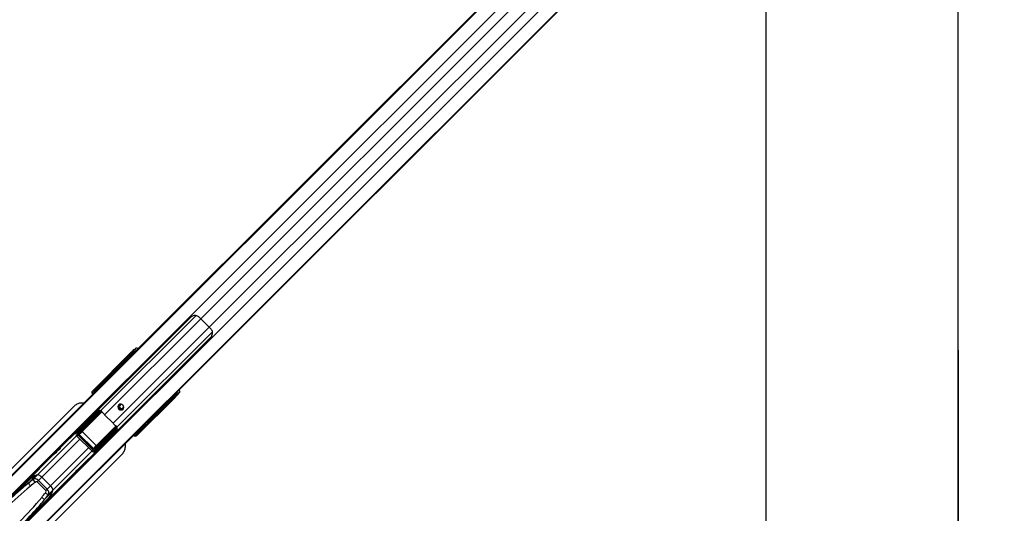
# Model space of a CAD drawing. Header units: millimetres. Extents: x 20 to 22981, y 40 to 19992.
# Tile 57 of 120: x 5385 to 7015, y 13293 to 14111. Entities that reach past the tile are written whole.
import ezdxf

# ---------------------------------------------------------------- set-up
doc = ezdxf.new("R2010")
doc.units = ezdxf.units.MM
doc.header["$LTSCALE"] = 2
doc.layers.add('COMPONENT_GEOMETRY', color=7, linetype='Continuous')
doc.styles.add('SLDTEXTSTYLE0', font='TXT', dxfattribs={"width": 0.75})
doc.dimstyles.new('SLDDIMSTYLE0', dxfattribs={"dimtxt": 100, "dimasz": 6.604, "dimexe": 0, "dimexo": 0.0625, "dimgap": 25, "dimtad": 0, "dimtih": 1, "dimtoh": 1, "dimdec": 0, "dimrnd": 1e-09, "dimzin": 12, "dimdsep": 46, "dimtxsty": 'SLDTEXTSTYLE0', "dimsah": 1, "dimcen": 0.09, "dimadec": 0, "dimazin": 3, "dimtfac": 1, "dimtdec": 0, "dimtofl": 0, "dimtmove": 0, "dimatfit": 3, "dimfxl": 1, "dimfrac": 2, "dimtolj": 1, "dimtzin": 12, "dimarcsym": 0})

# ---------------------------------------------------------------- blocks, each defined once
blk = doc.blocks.new('_D_3')
at = {"layer": 'COMPONENT_GEOMETRY', "color": 7}
for p, q in [((7626.6, 16890), (7596.1, 16890)), ((7596.1, 16890), (7596.1, 16731.2)), ((7993.1, 16890), (8023.6, 16890)), ((8023.6, 16890), (8023.6, 16731.2)), ((6620.5, 11970.8), (6620.5, 16752.3)), ((6938.1, 11970.8), (6938.1, 16752.3)), ((6620.5, 16745.9), (6938.1, 16745.9)), ((6938.1, 16745.9), (7543.6, 16745.9)), ((7596.1, 16731.2), (7626.6, 16731.2)), ((8023.6, 16731.2), (7993.1, 16731.2))]:
    blk.add_line(p, q, dxfattribs=at)
for points in [[(6620.5, 16745.9), (6627.1, 16744.9), (6627.1, 16746.9)], [(6938.1, 16745.9), (6931.5, 16746.9), (6931.5, 16744.9)]]:
    blk.add_solid(points, dxfattribs=at)
at = {"layer": 'COMPONENT_GEOMETRY', "color": 7, "char_height": 100, "attachment_point": 1, "style": 'SLDTEXTSTYLE0'}
for s, insert in [('6.25in', (7626.6, 16860.1)), ('159mm', (7574, 16710.5))]:
    blk.add_mtext(s, dxfattribs=dict(at, insert=insert))

msp = doc.modelspace()

# ---------------------------------------------------------------- linework, layer by layer
at = {"color": 8, "linetype": 'Continuous', "lineweight": 25}
for p, q in [((6603, 14585.67), (5341.11, 13323.78)), ((6617.76, 14569.9), (5353.93, 13306.06)), ((6653.54, 14534.12), (5389.71, 13270.28)), ((6669.32, 14519.35), (5407.16, 13257.19)), ((6577.28, 14507.56), (5685.18, 13615.46)), ((6591.21, 14493.63), (5699.11, 13601.53)), ((5677.2, 13620.64), (5519.32, 13462.76)), ((5685.18, 13615.46), (5525.96, 13456.24)), ((5699.11, 13601.53), (5539.88, 13442.31)), ((5704.29, 13593.55), (5546.41, 13435.67)), ((5573.07, 13557.3), (5571.54, 13558.67)), ((5573.78, 13560.15), (5574.91, 13559.14)), ((5554.18, 13537.86), (5340.93, 13324.61)), ((5527.21, 13511.44), (5525.84, 13513.09)), ((5526.1, 13513.23), (5527.42, 13511.65)), ((5508.66, 13495.94), (5508.74, 13496.02)), ((5508.99, 13494.16), (5509.46, 13494.62)), ((5509.27, 13493.88), (5509.74, 13494.34)), ((5509.36, 13493.63), (5509.37, 13493.61)), ((5516.98, 13501.21), (5515.79, 13502.63)), ((5516.38, 13503.5), (5515.85, 13502.97)), ((5516.06, 13502.78), (5517.19, 13501.42)), ((5516.57, 13503.94), (5516.64, 13504.02)), ((5516.9, 13502.15), (5517.36, 13502.62)), ((5517.36, 13502.62), (5517.87, 13502.11)), ((5518.93, 13503.16), (5518.42, 13503.67)), ((5519.31, 13504.57), (5519.82, 13504.06)), ((5642.79, 13491.26), (5643.79, 13490.14)), ((5642.31, 13487.89), (5640.95, 13489.42)), ((5620.31, 13469.34), (5407.96, 13256.98)), ((5489.15, 13429.57), (5521.03, 13461.45)), ((5521.4, 13461.12), (5489.39, 13429.11)), ((5515.76, 13463.07), (5514.76, 13461.76)), ((5596.73, 13442.19), (5595.09, 13443.56)), ((5595.3, 13443.77), (5596.88, 13442.45)), ((5512.76, 13405.74), (5544.82, 13437.81)), ((5545.13, 13437.41), (5513.22, 13405.5)), ((5546.16, 13435.78), (5545.3, 13434.72)), ((5577.26, 13425.73), (5577.27, 13425.71)), ((5577.99, 13426.09), (5577.53, 13425.62)), ((5578.27, 13425.81), (5577.81, 13425.34)), ((5586.28, 13432.14), (5584.86, 13433.33)), ((5585.07, 13433.54), (5586.42, 13432.41)), ((5585.76, 13434.22), (5586.27, 13433.71)), ((5585.8, 13433.25), (5586.27, 13433.71)), ((5586.62, 13432.2), (5587.15, 13432.73)), ((5587.32, 13434.77), (5586.81, 13435.28)), ((5587.71, 13436.18), (5588.22, 13435.67)), ((5479.59, 13421.39), (5414.91, 13356.72)), ((5485.12, 13415.86), (5422.11, 13352.85)), ((5479.52, 13421.46), (5481.4, 13423.34)), ((5499.51, 13401.47), (5436.5, 13338.46)), ((5505.04, 13395.94), (5440.37, 13331.27)), ((5505.11, 13395.87), (5506.99, 13397.75))]:
    msp.add_line(p, q, dxfattribs=at)
at = {"color": 7, "linetype": 'Continuous', "lineweight": 25}
for p, q in [((6604.95, 14588.64), (5560.48, 13544.16)), ((6672.28, 14521.31), (5632.67, 13481.69)), ((6675.26, 14523.73), (5648.46, 13496.93)), ((6307.05, 14291.29), (5575.65, 13559.89)), ((5668.36, 13617.95), (5355.2, 13304.79)), ((5699.11, 13601.53), (5685.18, 13615.46)), ((5388.44, 13271.56), (5701.59, 13584.71)), ((5569.44, 13559.33), (5505.78, 13495.67)), ((5507.53, 13496.99), (5569.9, 13559.36)), ((5571.54, 13558.67), (5526.1, 13513.23)), ((5571.36, 13555.6), (5558.75, 13542.99)), ((5575.65, 13559.89), (5571.36, 13555.6)), ((5573.73, 13562.92), (5574.97, 13563.86)), ((5575.03, 13561.09), (5573.78, 13560.15)), ((5574.97, 13563.86), (5577.64, 13566.52)), ((5575.18, 13564.66), (5577.64, 13566.52)), ((5556.59, 13540.83), (5340.83, 13325.07)), ((5560.48, 13544.16), (5554.18, 13537.86)), ((5555.96, 13539.3), (5560.48, 13544.16)), ((5558.75, 13542.99), (5556.59, 13540.83)), ((5554.18, 13537.86), (5553.93, 13537.49)), ((5521.33, 13509.91), (5516.57, 13503.94)), ((5521.43, 13510.03), (5516.64, 13504.02)), ((5517.72, 13505.09), (5524.41, 13513.17)), ((5525.79, 13513.14), (5519.09, 13505.05)), ((5521.43, 13510.03), (5521.34, 13509.9)), ((5505.78, 13495.67), (5507.53, 13496.99)), ((5511.88, 13499.98), (5508.67, 13495.95)), ((5511.95, 13500.06), (5508.74, 13496.02)), ((5508.74, 13496.02), (5509.73, 13497.02)), ((5508.99, 13494.16), (5509.27, 13493.88)), ((5509.27, 13493.88), (5509.47, 13493.7)), ((5510.43, 13495.6), (5509.46, 13494.62)), ((5509.46, 13494.62), (5509.74, 13494.34)), ((5509.73, 13497.02), (5514.3, 13502.53)), ((5509.74, 13494.34), (5510.71, 13495.32)), ((5510.43, 13495.6), (5511.33, 13496.49)), ((5510.71, 13495.32), (5510.43, 13495.6)), ((5510.71, 13495.32), (5511.61, 13496.21)), ((5515.79, 13502.63), (5511.1, 13496.97)), ((5511.33, 13496.49), (5511.61, 13496.21)), ((5516.64, 13504.02), (5517.72, 13505.09)), ((5516.9, 13502.15), (5517.41, 13501.64)), ((5518.42, 13503.67), (5517.36, 13502.62)), ((5519.31, 13504.57), (5518.42, 13503.67)), ((5644.15, 13492.62), (5636.64, 13485.11)), ((5643.79, 13490.14), (5644.73, 13491.38)), ((5648.46, 13496.93), (5644.15, 13492.62)), ((5647.5, 13491.32), (5646.57, 13490.08)), ((5650.17, 13494), (5647.5, 13491.32)), ((5648.31, 13491.53), (5650.17, 13494)), ((5642.98, 13485.79), (5579.32, 13422.13)), ((5643.01, 13486.25), (5580.64, 13423.88)), ((5596.88, 13442.45), (5642.31, 13487.89)), ((5632.67, 13481.69), (5620.23, 13470.1)), ((5628.36, 13477.38), (5620.98, 13470.51)), ((5628.36, 13477.38), (5622.47, 13471.49)), ((5631.47, 13479.94), (5625.44, 13473.91)), ((5632.67, 13481.69), (5628.36, 13477.38)), ((5636.64, 13485.11), (5631.47, 13479.94)), ((5474.74, 13470.02), (5346.5, 13341.78)), ((5623.29, 13471.76), (5408.4, 13256.86)), ((5479.79, 13427.46), (5513.76, 13461.35)), ((5516.35, 13461.11), (5481.65, 13426.49)), ((5483.84, 13426.48), (5518.33, 13460.97)), ((5518.82, 13460.04), (5484.33, 13425.55)), ((5512.07, 13460.97), (5511.8, 13461.24)), ((5516.12, 13461.84), (5518.37, 13461.65)), ((5618.41, 13468.08), (5620.31, 13469.34)), ((5622.47, 13471.49), (5620.31, 13469.34)), ((5620.98, 13470.51), (5622.47, 13471.49)), ((5625.44, 13473.91), (5623.29, 13471.76)), ((5498.39, 13447.31), (5484.29, 13433.25)), ((5539.88, 13442.31), (5525.96, 13456.24)), ((5588.7, 13435.44), (5596.78, 13442.15)), ((5483.78, 13432.66), (5452.07, 13400.95)), ((5483.84, 13432.73), (5479.38, 13427)), ((5484.29, 13433.25), (5479.79, 13427.46)), ((5489.09, 13428.12), (5483.92, 13423.81)), ((5484.33, 13425.55), (5489.15, 13429.57)), ((5489.3, 13428.33), (5489.09, 13428.12)), ((5511.77, 13405.44), (5489.09, 13428.12)), ((5489.3, 13428.33), (5511.98, 13405.65)), ((5509.2, 13400.68), (5543.69, 13435.17)), ((5544.62, 13434.69), (5510.13, 13400.2)), ((5510.14, 13398), (5544.76, 13432.7)), ((5545, 13430.11), (5511.11, 13396.15)), ((5544.89, 13428.15), (5544.62, 13428.42)), ((5577.53, 13425.62), (5577.81, 13425.34)), ((5578.96, 13427.06), (5577.99, 13426.09)), ((5577.99, 13426.09), (5578.27, 13425.81)), ((5578.27, 13425.81), (5579.24, 13426.78)), ((5579.86, 13427.96), (5578.96, 13427.06)), ((5579.24, 13426.78), (5578.96, 13427.06)), ((5580.14, 13427.68), (5579.24, 13426.78)), ((5579.6, 13425.02), (5583.62, 13428.23)), ((5579.67, 13425.09), (5583.71, 13428.3)), ((5580.66, 13426.08), (5579.67, 13425.09)), ((5579.86, 13427.96), (5580.14, 13427.68)), ((5580.62, 13427.45), (5586.28, 13432.14)), ((5586.18, 13430.66), (5580.66, 13426.08)), ((5585.29, 13433.76), (5585.8, 13433.25)), ((5586.27, 13433.71), (5587.32, 13434.77)), ((5587.32, 13434.77), (5588.22, 13435.67)), ((5587.59, 13432.93), (5593.57, 13437.69)), ((5587.59, 13432.93), (5587.66, 13432.99)), ((5587.66, 13432.99), (5593.68, 13437.78)), ((5588.74, 13434.07), (5587.66, 13432.99)), ((5596.81, 13440.77), (5588.74, 13434.07)), ((5593.57, 13437.69), (5593.68, 13437.78)), ((5479.52, 13421.46), (5505.11, 13395.87)), ((5481.4, 13423.34), (5506.99, 13397.75)), ((5483.92, 13423.81), (5483.49, 13423.39)), ((5507.03, 13399.85), (5483.49, 13423.39)), ((5483.92, 13423.81), (5507.46, 13400.27)), ((5530.96, 13414.74), (5516.89, 13400.64)), ((5580.64, 13423.88), (5579.32, 13422.13)), ((5579.67, 13425.09), (5579.6, 13425.02)), ((5484.6, 13368.43), (5516.31, 13400.13)), ((5507.46, 13400.27), (5507.03, 13399.85)), ((5507.46, 13400.27), (5511.77, 13405.44)), ((5513.22, 13405.5), (5509.2, 13400.68)), ((5510.65, 13395.73), (5516.38, 13400.19)), ((5511.11, 13396.15), (5516.89, 13400.64)), ((5511.98, 13405.65), (5511.77, 13405.44)), ((5437.62, 13386.5), (5398.88, 13347.76)), ((5426.13, 13262.15), (5554.37, 13390.39)), ((5359.18, 13306.37), (5403.1, 13350.29)), ((5412.81, 13356.09), (5400.04, 13343.32)), ((5407.7, 13349.51), (5414.91, 13356.72)), ((5416.63, 13347.38), (5414.38, 13345.12)), ((5428.77, 13330.74), (5414.38, 13345.12)), ((5416.63, 13347.38), (5422.11, 13352.85)), ((5416.63, 13347.38), (5431.02, 13332.99)), ((5422.11, 13352.85), (5436.5, 13338.46)), ((5431.41, 13315.23), (5470.15, 13353.98)), ((5439.74, 13329.16), (5426.97, 13316.39)), ((5431.02, 13332.99), (5428.77, 13330.74)), ((5431.02, 13332.99), (5436.5, 13338.46)), ((5433.16, 13324.06), (5440.37, 13331.27)), ((5390.01, 13275.54), (5433.93, 13319.46))]:
    msp.add_line(p, q, dxfattribs=at)
at = {"color": 7, "linetype": 'Continuous', "lineweight": 25, "flags": 128}
for points in [[(6620.49, 11968.27), (6620.49, 12608.87), (6620.51, 13249.46), (6620.54, 13878.83), (6620.57, 14452.18)], [(6938.01, 14452.18), (6938.04, 13878.83), (6938.07, 13249.46), (6938.09, 12608.87), (6938.09, 11968.27)], [(5556.39, 13465.68), (5557.4, 13467.22), (5557.71, 13469.06), (5557.28, 13470.93), (5556.18, 13472.53), (5554.58, 13473.63), (5552.71, 13474.06), (5550.86, 13473.75), (5549.32, 13472.75), (5548.32, 13471.21), (5548.01, 13469.36), (5548.44, 13467.49), (5549.54, 13465.89), (5551.14, 13464.79), (5553.01, 13464.36), (5554.85, 13464.67), (5556.39, 13465.68)], [(5445.02, 13393.56), (5445.05, 13393.59), (5447.96, 13396.64), (5450.42, 13399.24), (5452.08, 13400.96), (5452.69, 13401.51), (5452.15, 13400.83), (5450.51, 13399.06), (5449.35, 13397.85), (5448, 13396.49), (5446.53, 13395.03), (5444.98, 13393.52), (5441.93, 13390.61), (5439.33, 13388.15), (5437.62, 13386.5), (5437.62, 13386.5)], [(5470.15, 13353.98), (5470.15, 13353.98), (5471.81, 13355.69), (5474.26, 13358.29), (5477.18, 13361.34), (5478.69, 13362.89), (5480.14, 13364.36), (5481.5, 13365.7), (5482.71, 13366.87), (5484.48, 13368.5), (5485.15, 13369.04), (5484.6, 13368.43), (5484.6, 13368.43)]]:
    msp.add_lwpolyline(points, dxfattribs=at)
at = {"color": 7, "linetype": 'Continuous', "lineweight": 25}
for centre, radius, start, end in [((5653.68, 13584.05), 44.48, 44.91701, 52.2174), ((5667.7, 13570.04), 44.48, 37.7826, 45.08299), ((5570.11, 13557.59), 1.79, 37.06255, 96.71611), ((5575.17, 13561.56), 1.98, 136.71804, 225.53722), ((5576.41, 13562.5), 1.98, 136.71804, 225.53722), ((5570.02, 13527.42), 18.97, 135.04205, 146.63391), ((5572.17, 13529.59), 18.96, 135.04062, 146.5012), ((5521.35, 13510.18), 0.178, 240.82905, 298.86446), ((5524.33, 13513.3), 0.161, 245.16082, 301.16039), ((5525.59, 13513.9), 0.796, 284.95016, 307.21236), ((5525.56, 13513.92), 0.878, 288.39776, 308.24261), ((5510.39, 13496.29), 0.98, 43.84159, 132.60746), ((5511.86, 13500.28), 0.237, 231.60559, 292.6194), ((5514.21, 13502.73), 0.222, 233.45025, 294.03615), ((5514.77, 13503.78), 1.34, 310.97094, 322.92229), ((5515.52, 13503.46), 0.878, 288.39776, 308.24261), ((5518.38, 13504.37), 0.98, 43.84159, 132.60746), ((5646.15, 13492.77), 1.98, 224.46278, 313.28196), ((5641.24, 13486.46), 1.79, 353.28389, 52.93745), ((5645.21, 13491.52), 1.98, 224.46278, 313.28196), ((5515.07, 13461.23), 0.618, 119.68669, 153.40952), ((5514.87, 13461.05), 1.48, 2.45616, 32.46435), ((5516.42, 13461.4), 1.96, 347.3695, 7.26925), ((5517.72, 13460.06), 1.1, 359.03324, 55.99224), ((5518.04, 13460.69), 1.01, 320.15341, 71.30529), ((5567.72, 13498.05), 59.1, 219.54783, 225.03629), ((5554.23, 13470.59), 5.05, 147.85467, 302.14533), ((5553.85, 13470.5), 3.27, 80.87202, 228.67567), ((5554.13, 13470.23), 3.27, 221.86542, 8.5869), ((5609.88, 13485.18), 18.97, 303.36609, 314.95795), ((5612.04, 13487.34), 18.97, 303.36609, 314.95795), ((5581.7, 13484.07), 59.1, 224.96371, 230.45217), ((5597.57, 13441.91), 0.878, 141.75739, 161.60224), ((5597.55, 13441.94), 0.796, 142.78764, 165.04984), ((5479.83, 13425.27), 2.2, 33.96086, 90.86869), ((5483.23, 13425.57), 1.1, 359.03324, 55.99224), ((5489.7, 13429.56), 0.549, 179.03324, 235.99224), ((5544.34, 13434.39), 1.01, 18.69471, 129.84659), ((5543.71, 13434.07), 1.1, 34.00776, 90.96676), ((5545.05, 13432.77), 1.96, 82.73075, 102.6305), ((5544.7, 13431.23), 1.48, 57.53565, 87.54384), ((5544.88, 13431.42), 0.618, 296.59048, 330.31331), ((5579.94, 13426.75), 0.98, 317.39254, 46.15841), ((5583.93, 13428.21), 0.237, 157.3806, 218.39441), ((5586.38, 13430.57), 0.222, 155.96385, 216.54975), ((5587.11, 13431.87), 0.878, 141.75739, 161.60224), ((5587.43, 13431.13), 1.34, 127.07771, 139.02906), ((5588.02, 13434.73), 0.98, 317.39254, 46.15841), ((5593.83, 13437.7), 0.178, 151.13554, 209.17095), ((5596.95, 13440.68), 0.161, 148.83961, 204.83918), ((5509.22, 13399.58), 1.1, 34.00776, 90.96676), ((5508.91, 13396.18), 2.2, 359.13131, 56.03914), ((5513.21, 13406.05), 0.549, 214.00776, 270.96676), ((5422.93, 13323.77), 33.92, 103.67343, 149.92676), ((5420, 13333.06), 24.13, 107.34007, 134.44159), ((5421.75, 13354.55), 14.92, 199.71769, 223.07071), ((5426.38, 13314.56), 43.69, 105.21172, 108.09368), ((5414.13, 13346.65), 10.1, 37.87112, 85.57307), ((5413.56, 13348.18), 14.36, 199.75416, 224.08523), ((5407.41, 13339.28), 33.92, 300.07324, 346.32657), ((5416.71, 13336.35), 24.13, 315.55841, 342.65993), ((5430.3, 13330.49), 10.1, 4.42693, 52.12888), ((5398.21, 13342.73), 43.69, 341.90632, 344.78828), ((5431.83, 13329.91), 14.36, 225.91477, 250.24584), ((5438.19, 13338.1), 14.92, 226.92929, 250.28231)]:
    msp.add_arc(centre, radius, start, end, dxfattribs=at)
at = {"color": 8, "linetype": 'Continuous', "lineweight": 25}
for centre, radius, start, end in [((5507.75, 13495.32), 1.68, 40.11369, 97.3551), ((5517.63, 13485.3), 11.74, 134.84469, 138.74924), ((5568.95, 13433.99), 11.74, 311.25076, 315.15531), ((5578.97, 13424.1), 1.68, 352.6449, 49.88631)]:
    msp.add_arc(centre, radius, start, end, dxfattribs=at)
at = {"color": 7, "linetype": 'Continuous', "lineweight": 25}
for centre, major_axis, ratio, start_param, end_param in [((5684.5, 13442.46), (221.5, 221.5), 0.5107684, 1.5707963, 1.6398026), ((5688.79, 13446.75), (221.5, 221.5), 0.5107684, 1.5707963, 1.6406095), ((5571.17, 13560.66), (4.33, 4.18), 0.0438581, 0.3439498, 1.939496), ((5571.05, 13560.25), (2.88, 2.79), 0.0438581, 0.3439498, 1.939496), ((5572.44, 13558.81), (1.57, 1.28), 0.2462972, 0.3800283, 1.9755744), ((5581.82, 13562.22), (4.24, -4.24), 0.3295798, 2.0395283, 3.0955894), ((5555.55, 13539.1), (1.68, 1.76), 0.0656844, 2.7914656, 4.8889634), ((5465.9, 13452.54), (71.32, 74.15), 0.0006481, 5.6002556, 5.6700895), ((5466.26, 13452.19), (70.97, 74.51), 0.0008516, 5.6019633, 5.6717972), ((5527.03, 13513.66), (1.77, -1.77), 0.5087004, 4.5118264, 4.5378561), ((5527.36, 13513.99), (1.41, -1.41), 0.7241758, 4.5118264, 4.5378561), ((5508.8, 13492.98), (3.69, -1.73), 0.9084912, 2.8237982, 4.3957505), ((5510.43, 13494.21), (3.27, -2.34), 0.932843, 2.9867722, 4.5587245), ((5509.81, 13494.97), (1.06, -1.06), 0.3305965, 3.1764992, 4.712389), ((5510.8, 13495.97), (1.06, -1.06), 0.3524771, 3.1764992, 4.712389), ((5511.46, 13496.63), (0.354, -0.354), 0.3743577, 3.1764992, 4.712389), ((5465.9, 13452.54), (71.32, 74.15), 0.0006481, 5.4092127, 5.4533618), ((5466.26, 13452.19), (70.97, 74.51), 0.0008516, 5.4109204, 5.4550695), ((5514.8, 13501.57), (0.83, 1.22), 0.6768411, 6.0573316, 6.2513323), ((5514.74, 13501.39), (1.06, 1.62), 0.7727027, 6.0539511, 6.2479518), ((5517.71, 13502.97), (1.06, -1.06), 0.3305965, 3.1764992, 4.712389), ((5518.79, 13504.05), (1.06, -1.06), 0.3524771, 3.1764992, 4.712389), ((5519.45, 13504.7), (0.354, -0.354), 0.3743577, 3.1764992, 4.712389), ((5531.01, 13605.76), (222.39, 222.39), 0.5087356, 4.6425758, 4.712389), ((5535.32, 13610.06), (222.39, 222.39), 0.5087356, 4.6425758, 4.712389), ((5644.31, 13487.52), (4.18, 4.33), 0.0438581, 4.3436893, 5.9392355), ((5645.87, 13498.17), (-4.24, 4.24), 0.3295798, 3.1875959, 4.243657), ((5642.46, 13488.8), (1.28, 1.57), 0.2462972, 4.3076109, 5.903157), ((5643.9, 13487.41), (2.79, 2.88), 0.0438581, 4.3436893, 5.9392355), ((5479.06, 13430.6), (192.03, 191.31), 0.0067039, 4.8065492, 4.8845862), ((5515.41, 13453.68), (5.76, 5.76), 0.8205601, 0.4800861, 0.7564561), ((5579.04, 13508.15), (84.02, 68.6), 0.0107882, 2.3218814, 2.3610846), ((5620.03, 13469.7), (1.76, 1.68), 0.0656844, 1.3963176, 3.4917197), ((5597.31, 13443.38), (1.77, -1.77), 0.5087004, 4.8869219, 4.9129515), ((5597.64, 13443.71), (1.41, -1.41), 0.7241758, 4.8869219, 4.9129515), ((5482.55, 13424.57), (2.8, 3.2), 0.9399897, 1.4841326, 3.0830343), ((5483.02, 13425.03), (1.51, 1.79), 0.8534878, 1.4707385, 3.0696403), ((5485.31, 13425.12), (1.89, 1.66), 0.7960113, 1.6519995, 3.1931135), ((5485.08, 13424.89), (1.2, 1.04), 0.6306565, 1.6531679, 3.1942819), ((5487.03, 13430.32), (3.02, 3.58), 0.8534878, 1.4707385, 1.617673), ((5489.87, 13428.88), (0.811, 0.731), 0.9160627, 1.6419372, 3.1830512), ((5489.76, 13428.77), (0.472, 0.414), 0.7960113, 1.6519995, 3.1931135), ((5514.25, 13395.41), (191.31, 192.03), 0.0067039, 1.3986212, 1.4766361), ((5591.8, 13495.39), (68.6, 84.02), 0.0107882, 3.9221007, 3.9613039), ((5537.33, 13431.76), (5.76, 5.76), 0.8205601, 5.5267292, 5.8030992), ((5578.62, 13426.16), (1.06, -1.06), 0.3305965, 4.712389, 6.2482787), ((5579.62, 13427.15), (1.06, -1.06), 0.3524771, 4.712389, 6.2482787), ((5580.27, 13427.81), (0.354, -0.354), 0.3743577, 4.712389, 6.2482787), ((5535.84, 13382.61), (74.51, 70.97), 0.0008516, 0.8281158, 0.8722649), ((5536.19, 13382.26), (74.15, 71.32), 0.0006481, 0.8298235, 0.8739726), ((5586.62, 13434.07), (1.06, -1.06), 0.3305965, 4.712389, 6.2482787), ((5585.22, 13431.15), (1.22, 0.83), 0.6768411, 0.031853, 0.2258537), ((5585.04, 13431.09), (1.62, 1.06), 0.7727027, 0.0352335, 0.2292342), ((5587.69, 13435.14), (1.06, -1.06), 0.3524771, 4.712389, 6.2482787), ((5588.35, 13435.8), (0.354, -0.354), 0.3743577, 4.712389, 6.2482787), ((5535.84, 13382.61), (74.51, 70.97), 0.0008516, 0.6113881, 0.681222), ((5536.19, 13382.26), (74.15, 71.32), 0.0006481, 0.6130958, 0.6829297), ((5576.63, 13425.15), (-1.73, 3.69), 0.9084912, 1.8874348, 3.4593871), ((5577.86, 13426.78), (-2.34, 3.27), 0.932843, 1.7244608, 3.2964131), ((5508.21, 13398.9), (3.2, 2.8), 0.9399897, 3.200151, 4.7990528), ((5508.68, 13399.37), (1.79, 1.51), 0.8534878, 3.213545, 4.8124468), ((5508.77, 13401.66), (1.66, 1.89), 0.7960113, 3.0900718, 4.6311858), ((5508.53, 13401.43), (1.04, 1.2), 0.6306565, 3.0889034, 4.6300174), ((5512.53, 13406.23), (0.731, 0.811), 0.9160627, 3.1001341, 4.6412481), ((5512.41, 13406.11), (0.414, 0.472), 0.7960113, 3.0900718, 4.6311858), ((5513.97, 13403.38), (3.58, 3.02), 0.8534878, 4.6655123, 4.8124468), ((5503.26, 13127.36), (305, 305), 0.5324147, 1.3617427, 1.3849003), ((5502.58, 13126.68), (303.43, 303.43), 0.5211931, 1.3617427, 1.3849003), ((5412.35, 13343.09), (-5.66, 5.66), 0.7578134, 4.712389, 6.0741317), ((5411.67, 13342.41), (2.71, 2.71), 0.5211931, 0, 1.3617427), ((5472.32, 13193.23), (210.51, 210.51), 0.5374519, 1.4475158, 1.5707963), ((5471.64, 13192.55), (208.93, 208.93), 0.5211931, 1.3849003, 1.5707963), ((5426.06, 13328.02), (2.71, 2.71), 0.5211931, 4.9214426, 6.2831853), ((5426.74, 13328.7), (-5.66, 5.66), 0.7578134, 3.3506463, 4.712389), ((5276.2, 13388), (208.93, 208.93), 0.5211931, 4.712389, 4.898285), ((5210.33, 13418.93), (303.43, 303.43), 0.5211931, 4.898285, 4.9214426), ((5211.01, 13419.61), (305, 305), 0.5324147, 4.898285, 4.9214426), ((5276.88, 13388.67), (210.51, 210.51), 0.5374519, 4.712389, 4.8356359)]:
    msp.add_ellipse(centre, major_axis=major_axis, ratio=ratio, start_param=start_param, end_param=end_param, dxfattribs=at)
at = {"color": 8, "linetype": 'Continuous', "lineweight": 25}
for centre, major_axis, ratio, start_param, end_param in [((5579.14, 13559.55), (-4.24, 4.24), 0.3295099, 5.1803848, 6.237318), ((5577.81, 13558.22), (2.83, -2.83), 0.3295798, 2.3137493, 3.0955894), ((5510.68, 13494.95), (1.85, -0.86), 0.9084912, 4.074793, 4.3957505), ((5511.74, 13496.34), (0.354, -0.354), 0.3743577, 4.712389, 5.266749), ((5641.86, 13494.16), (-2.83, 2.83), 0.3295798, 3.1875959, 3.969436), ((5643.2, 13495.5), (4.24, -4.24), 0.3295099, 0.0458673, 1.1028005), ((5496.41, 13440.72), (28.45, 34.84), 0.0109144, 5.3549514, 5.4147331), ((5524.37, 13412.76), (34.84, 28.45), 0.0109144, 0.8684522, 0.9282339), ((5578.6, 13427.03), (-0.86, 1.85), 0.9084912, 1.8874348, 2.2076697), ((5579.99, 13428.09), (0.354, -0.354), 0.3743577, 4.158029, 4.712389), ((5472.32, 13193.23), (210.51, 210.51), 0.5374519, 1.3849003, 1.4475158), ((5276.88, 13388.67), (210.51, 210.51), 0.5374519, 4.8356359, 4.898285)]:
    msp.add_ellipse(centre, major_axis=major_axis, ratio=ratio, start_param=start_param, end_param=end_param, dxfattribs=at)
at = {"color": 7, "linetype": 'Continuous', "lineweight": 25}
for points, knots in [([(5680.93, 13619.21), (5680.11, 13619.7), (5678.46, 13620.68), (5675.42, 13620.98), (5672.67, 13620.51), (5670.43, 13619.52), (5669.11, 13618.65), (5668.55, 13618.12), (5668.36, 13617.95)], [0, 0, 0, 0, 0.2129283, 0.4246049, 0.6767712, 0.8300264, 0.9444848, 1, 1, 1, 1]), ([(5701.59, 13584.71), (5701.93, 13585.1), (5702.73, 13585.99), (5703.85, 13588.15), (5704.59, 13590.98), (5704.53, 13594.37), (5703.4, 13596.33), (5702.85, 13597.29)], [0, 0, 0, 0, 0.1096269, 0.2567278, 0.4997884, 0.7551779, 1, 1, 1, 1]), ([(5524.26, 13513.16), (5524.35, 13513.24), (5524.5, 13513.39), (5524.77, 13513.57), (5525.06, 13513.68), (5525.39, 13513.7), (5525.62, 13513.63), (5525.87, 13513.5), (5525.98, 13513.37), (5526.07, 13513.27)], [0, 0, 0, 0, 0.1677551, 0.3094261, 0.4421052, 0.5973632, 0.7692312, 0.8002226, 1, 1, 1, 1]), ([(5525.79, 13513.14), (5525.72, 13513.22), (5525.56, 13513.4), (5525.28, 13513.53), (5525.03, 13513.54), (5524.87, 13513.5), (5524.75, 13513.44), (5524.67, 13513.39), (5524.54, 13513.29), (5524.47, 13513.23), (5524.41, 13513.17)], [0, 0, 0, 0, 0.2158633, 0.4289558, 0.5802581, 0.6862162, 0.7010964, 0.8134316, 0.8319841, 1, 1, 1, 1]), ([(5508.67, 13495.95), (5508.6, 13495.83), (5508.47, 13495.63), (5508.43, 13495.29), (5508.46, 13494.99), (5508.58, 13494.69), (5508.76, 13494.41), (5508.92, 13494.23), (5508.99, 13494.16)], [0, 0, 0, 0, 0.1995794, 0.3513074, 0.4943159, 0.6461802, 0.8522295, 1, 1, 1, 1]), ([(5514.08, 13502.56), (5514.17, 13502.64), (5514.34, 13502.81), (5514.68, 13503.03), (5515.07, 13503.17), (5515.49, 13503.16), (5515.73, 13503.04), (5515.85, 13502.97)], [0, 0, 0, 0, 0.1896653, 0.387972, 0.5975579, 0.804387, 1, 1, 1, 1]), ([(5515.66, 13502.77), (5515.56, 13502.83), (5515.4, 13502.93), (5515.18, 13502.96), (5515, 13502.95), (5514.87, 13502.92), (5514.68, 13502.84), (5514.49, 13502.72), (5514.37, 13502.59), (5514.3, 13502.53)], [0, 0, 0, 0, 0.204018, 0.3683635, 0.408955, 0.5625699, 0.6085277, 0.8027053, 1, 1, 1, 1]), ([(5516.57, 13503.94), (5516.5, 13503.82), (5516.37, 13503.62), (5516.33, 13503.28), (5516.37, 13502.99), (5516.48, 13502.68), (5516.66, 13502.4), (5516.83, 13502.23), (5516.9, 13502.15)], [0, 0, 0, 0, 0.1995794, 0.3513074, 0.4943159, 0.6461802, 0.8522295, 1, 1, 1, 1]), ([(5491.43, 13475.67), (5489.47, 13475.76), (5485.52, 13475.96), (5479.52, 13473.97), (5476.41, 13471.39), (5474.74, 13470.02)], [0, 0, 0, 0, 0.3140447, 0.6332645, 1, 1, 1, 1]), ([(5636.64, 13485.11), (5636.42, 13484.89), (5635.97, 13484.44), (5635.04, 13483.53), (5634.05, 13482.56), (5633.1, 13481.6), (5632.29, 13480.79), (5631.72, 13480.2), (5631.48, 13479.95), (5631.47, 13479.94), (5631.47, 13479.94)], [0, 0, 0, 0, 0.1335987, 0.2671966, 0.4008119, 0.5344211, 0.6680123, 0.8016105, 0.9352267, 1, 1, 1, 1]), ([(5519.32, 13462.76), (5518.99, 13462.9), (5518.26, 13463.21), (5516.68, 13463.33), (5514.54, 13462.95), (5512.51, 13461.9), (5511.3, 13460.89), (5510.88, 13460.46), (5510.87, 13460.46)], [0, 0, 0, 0, 0.1251326, 0.2780419, 0.492841, 0.8046421, 0.9973287, 1, 1, 1, 1]), ([(5513.76, 13461.35), (5513.77, 13461.35), (5513.88, 13461.45), (5514.18, 13461.66), (5514.55, 13461.73), (5514.76, 13461.76)], [0, 0, 0, 0, 0.0107059, 0.4231481, 1, 1, 1, 1]), ([(5513.76, 13461.35), (5513.76, 13461.35), (5513.84, 13461.41), (5514.05, 13461.53), (5514.35, 13461.51), (5514.52, 13461.5)], [0, 0, 0, 0, 0.010706, 0.4231493, 1, 1, 1, 1]), ([(5516.35, 13461.11), (5516.08, 13461.18), (5515.71, 13461.28), (5515.21, 13461.38), (5514.85, 13461.45), (5514.63, 13461.49), (5514.52, 13461.5)], [0, 0, 0, 0, 0.4255346, 0.5656144, 0.7944513, 1, 1, 1, 1]), ([(5514.76, 13461.76), (5514.84, 13461.77), (5515.01, 13461.77), (5515.47, 13461.81), (5515.85, 13461.83), (5516.12, 13461.84)], [0, 0, 0, 0, 0.1841913, 0.4072131, 1, 1, 1, 1]), ([(5522.15, 13460.42), (5521.51, 13461.1), (5520.62, 13462.03), (5519.6, 13462.6), (5519.32, 13462.76)], [0, 0, 0, 0, 0.7198695, 1, 1, 1, 1]), ([(5596.81, 13440.77), (5596.87, 13440.82), (5596.98, 13440.93), (5597.08, 13441.08), (5597.14, 13441.21), (5597.17, 13441.3), (5597.19, 13441.45), (5597.17, 13441.64), (5597.05, 13441.89), (5596.9, 13442.06), (5596.8, 13442.14), (5596.78, 13442.15)], [0, 0, 0, 0, 0.16551111, 0.28358534, 0.31493155, 0.41350531, 0.43337327, 0.5928838, 0.76041904, 0.96517182, 1, 1, 1, 1]), ([(5596.92, 13442.42), (5596.94, 13442.41), (5597.06, 13442.31), (5597.23, 13442.1), (5597.34, 13441.77), (5597.34, 13441.45), (5597.23, 13441.14), (5597.04, 13440.86), (5596.88, 13440.7), (5596.8, 13440.61)], [0, 0, 0, 0, 0.0324038, 0.2220781, 0.3811988, 0.5433613, 0.6728153, 0.8347469, 1, 1, 1, 1]), ([(5546.41, 13435.67), (5545.96, 13436.4), (5545.32, 13437.41), (5544.34, 13438.26), (5544.07, 13438.5)], [0, 0, 0, 0, 0.720131, 1, 1, 1, 1]), ([(5544.11, 13427.22), (5544.11, 13427.23), (5544.54, 13427.66), (5545.55, 13428.86), (5546.59, 13430.9), (5546.98, 13433.03), (5546.86, 13434.61), (5546.55, 13435.34), (5546.41, 13435.67)], [0, 0, 0, 0, 0.0026713, 0.1953579, 0.507159, 0.7219581, 0.8748674, 1, 1, 1, 1]), ([(5545.15, 13430.87), (5545.13, 13430.98), (5545.1, 13431.2), (5545, 13431.73), (5544.88, 13432.25), (5544.79, 13432.61), (5544.76, 13432.7)], [0, 0, 0, 0, 0.2055736, 0.4344383, 0.8552633, 1, 1, 1, 1]), ([(5545, 13430.11), (5545, 13430.12), (5545.1, 13430.23), (5545.31, 13430.52), (5545.37, 13430.9), (5545.41, 13431.12)], [0, 0, 0, 0, 0.0107069, 0.4125943, 1, 1, 1, 1]), ([(5545, 13430.11), (5545, 13430.12), (5545.06, 13430.19), (5545.18, 13430.4), (5545.16, 13430.69), (5545.15, 13430.87)], [0, 0, 0, 0, 0.0107069, 0.4125955, 1, 1, 1, 1]), ([(5545.3, 13434.72), (5545.37, 13434.31), (5545.52, 13433.57), (5545.5, 13432.82), (5545.49, 13432.47)], [0, 0, 0, 0, 0.544713, 1, 1, 1, 1]), ([(5545.49, 13432.47), (5545.48, 13432.2), (5545.45, 13431.82), (5545.42, 13431.36), (5545.42, 13431.19), (5545.41, 13431.12)], [0, 0, 0, 0, 0.5927869, 0.8158087, 1, 1, 1, 1]), ([(5577.36, 13425.83), (5577.38, 13425.79), (5577.43, 13425.72), (5577.49, 13425.66), (5577.53, 13425.62)], [0, 0, 0, 0, 0.4679841, 1, 1, 1, 1]), ([(5577.81, 13425.34), (5577.88, 13425.27), (5578.09, 13425.08), (5578.44, 13424.87), (5578.86, 13424.77), (5579.26, 13424.81), (5579.48, 13424.95), (5579.6, 13425.02)], [0, 0, 0, 0, 0.15268157, 0.42137542, 0.62638913, 0.80188348, 1, 1, 1, 1]), ([(5585.8, 13433.25), (5585.88, 13433.18), (5586.09, 13432.98), (5586.44, 13432.77), (5586.86, 13432.68), (5587.26, 13432.72), (5587.47, 13432.85), (5587.59, 13432.93)], [0, 0, 0, 0, 0.1526816, 0.4213754, 0.6263891, 0.8018835, 1, 1, 1, 1]), ([(5586.18, 13430.66), (5586.26, 13430.74), (5586.41, 13430.89), (5586.57, 13431.18), (5586.62, 13431.47), (5586.57, 13431.76), (5586.47, 13431.92), (5586.42, 13432.01)], [0, 0, 0, 0, 0.2616949, 0.4547577, 0.6342319, 0.8078503, 1, 1, 1, 1]), ([(5586.62, 13432.2), (5586.68, 13432.09), (5586.8, 13431.88), (5586.82, 13431.51), (5586.73, 13431.14), (5586.51, 13430.76), (5586.32, 13430.55), (5586.2, 13430.43)], [0, 0, 0, 0, 0.1837229, 0.3577538, 0.5459259, 0.7461896, 1, 1, 1, 1]), ([(5554.37, 13390.39), (5555.74, 13392.01), (5558.48, 13395.27), (5560.23, 13401.57), (5560.55, 13406.19), (5559.86, 13408.21), (5559.83, 13408.3)], [0, 0, 0, 0, 0.3358615, 0.6728418, 0.9857187, 1, 1, 1, 1]), ([(5484.6, 13368.43), (5484.1, 13367.94), (5483.1, 13366.96), (5480.38, 13364.4), (5478.26, 13362.39), (5477.22, 13361.38), (5477.21, 13361.37)], [0, 0, 0, 0, 0.3346574, 0.6673089, 0.9968828, 1, 1, 1, 1])]:
    msp.add_open_spline(points, degree=3, knots=knots, dxfattribs=at)
at = {"color": 8, "linetype": 'Continuous', "lineweight": 25}
for points, knots in [([(5520.69, 13509.11), (5520.74, 13509.24), (5520.85, 13509.57), (5521.11, 13509.86), (5521.26, 13510.03)], [0, 0, 0, 0, 0.4000337, 1, 1, 1, 1]), ([(5511.07, 13498.96), (5511.13, 13499.16), (5511.26, 13499.57), (5511.56, 13499.92), (5511.71, 13500.09)], [0, 0, 0, 0, 0.4930177, 1, 1, 1, 1]), ([(5518.37, 13461.65), (5518.56, 13461.81), (5518.96, 13462.13), (5519.36, 13462.45), (5519.56, 13462.62)], [0, 0, 0, 0, 0.4931943, 1, 1, 1, 1]), ([(5545.41, 13431.12), (5545.71, 13431.34), (5546.15, 13431.68), (5546.58, 13432), (5546.72, 13432.11)], [0, 0, 0, 0, 0.6758429, 1, 1, 1, 1]), ([(5583.74, 13428.06), (5583.69, 13428.02), (5583.43, 13427.78), (5583.06, 13427.53), (5582.69, 13427.43), (5582.59, 13427.41)], [0, 0, 0, 0, 0.13850057, 0.75766064, 1, 1, 1, 1]), ([(5593.68, 13437.61), (5593.63, 13437.57), (5593.36, 13437.33), (5593.04, 13437.09), (5592.74, 13437), (5592.68, 13436.99)], [0, 0, 0, 0, 0.160783, 0.8477094, 1, 1, 1, 1])]:
    msp.add_open_spline(points, degree=3, knots=knots, dxfattribs=at)

# ---------------------------------------------------------------- dimensions: what is measured, and where the dimension line sits
at = {"layer": 'COMPONENT_GEOMETRY', "color": 7}
dim = msp.add_linear_dim(base=(6938.09, 16745.92), p1=(6620.49, 11968.27), p2=(6938.09, 11968.27), dimstyle='SLDDIMSTYLE0', dxfattribs=at)
dim.commit()
dim.dimension.update_dxf_attribs({"geometry": '_D_3', "text_midpoint": (7809.87, 16745.92), "dimtype": 160})

doc.saveas('drawing.dxf')
